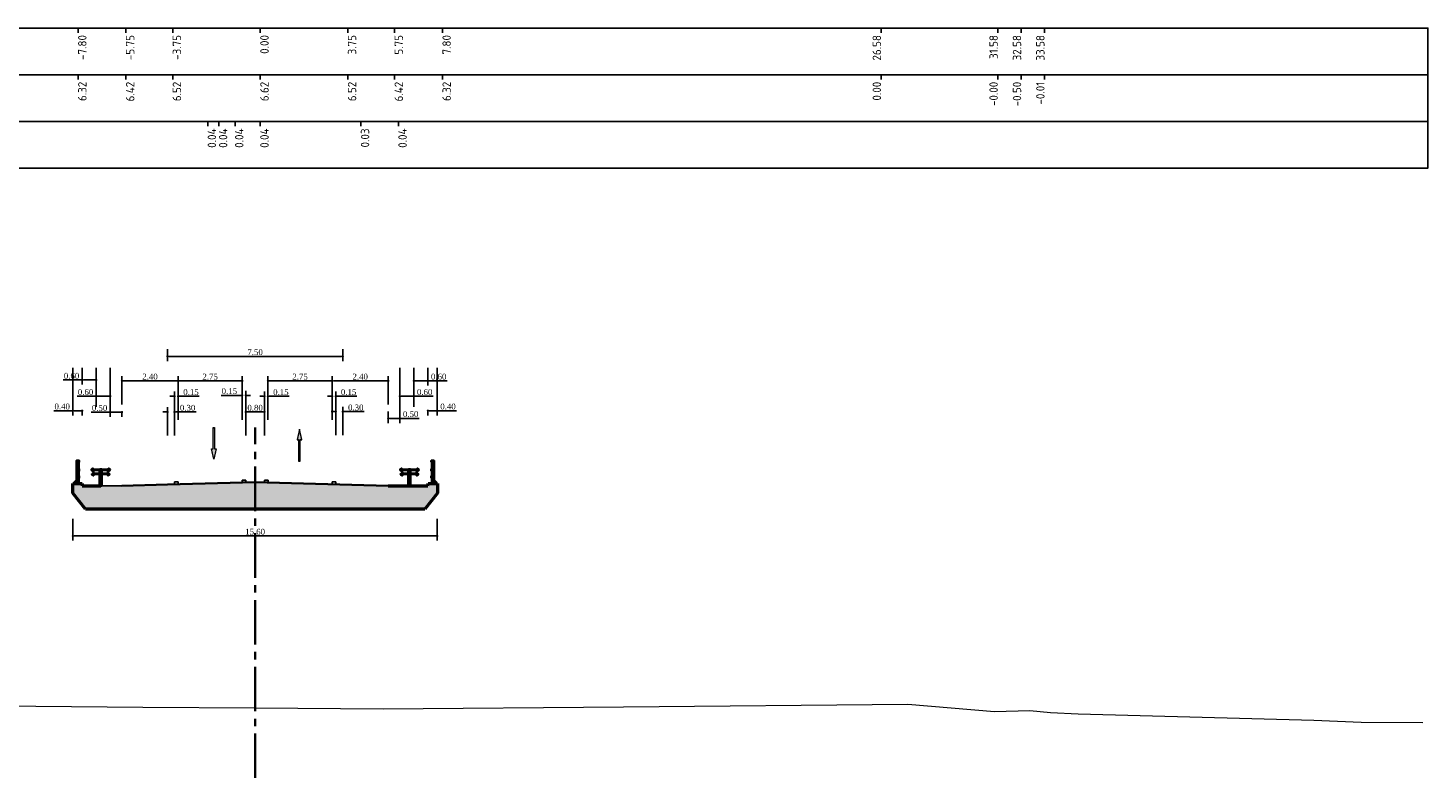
# Model space of a CAD drawing. Extents: x 100296 to 107772, y 404875 to 408930.
# Tile 89 of 97: x 104161 to 104221, y 404946 to 404978. Entities that reach past the tile are written whole.
import ezdxf

# ---------------------------------------------------------------- set-up
doc = ezdxf.new("R2010")
doc.units = 0
doc.linetypes.add('CENTER2', pattern=[28.575, 19.05, -3.175, 3.175, -3.175])
for name, color, linetype, lineweight in [('b-we-gw-maaiveld-gd', 93, 'Continuous', 18), ('b-xx-al-dwarsprofiel_matenbalk-g', 1, 'Continuous', 25), ('dp-nw-markering', 7, 'Continuous', 0), ('n-co-bc-betonvorm-a', 253, 'Continuous', 18), ('n-co-bc-betonvorm-gd', 3, 'Continuous', 50), ('n-we-bv-geleideconstructie_geleiderail-gd', 1, 'Continuous', 35), ('n-we-bv-leuning-gd', 1, 'Continuous', 35), ('n-we-vh-verharding_asfalt-gd', 1, 'Continuous', 35), ('n-we-vw-markering-gd', 7, 'Continuous', 35), ('n-we-vw-markering-s', 7, 'Continuous', 25), ('n-xx-al-dwarsprofiel_as-gd', 1, 'CENTER2', 35), ('n-xx-al-dwarsprofiel_matenbalk-g', 1, 'Continuous', 25)]:
    doc.layers.add(name, color=color, linetype=linetype, lineweight=lineweight)
for name, color, linetype in [('c3d-section_link', 1, 'Continuous'), ('c3d-section_sectionview_labeling', 7, 'Continuous'), ('l-mt-deta-pr', 7, 'Continuous')]:
    doc.layers.add(name, color=color, linetype=linetype)
doc.styles.add('INFRA_DIM', font='times.ttf')
doc.styles.add('NLCS-ISO', font='NLCS-ISO.ttf')
doc.dimstyles.new('INFRA-100-M', dxfattribs={"dimtxt": 0.25, "dimasz": 0.1, "dimexe": 0.2, "dimexo": 0.1, "dimgap": 0.05, "dimtad": 1, "dimzin": 0, "dimdsep": 46, "dimtxsty": 'INFRA_DIM', "dimblk1": 'DOT', "dimblk2": 'DOT', "dimsah": 1, "dimcen": 0, "dimclrd": 256, "dimclre": 256, "dimclrt": 7, "dimaunit": 2, "dimadec": 0, "dimazin": 0, "dimtfac": 1, "dimtdec": 3, "dimtofl": 0, "dimtmove": 0, "dimatfit": 3, "dimldrblk": 'DOT', "dimfxl": 1, "dimtolj": 1, "dimtzin": 0, "dimarcsym": 0})

# ---------------------------------------------------------------- blocks, each defined once
blk = doc.blocks.new('VW-MARKERING_015')
at = {"layer": 'n-we-vw-markering-s'}
for p, q in [((-0.073, 0.1), (0.077, 0.1)), ((-0.073, 0.1), (-0.073, 0)), ((0.077, 0.1), (0.077, 0)), ((-0.073, 0), (0.077, 0))]:
    blk.add_line(p, q, dxfattribs=at)
blk = doc.blocks.new('Geleiderail')
at = {"layer": 'n-we-bv-geleideconstructie_geleiderail-gd'}
for p, q in [((-0.303, 0.527), (-0.315, 0.653)), ((-0.05, 0.645), (-0.05, 0.49)), ((-0.05, 0.645), (0.05, 0.645)), ((0, -0.009), (0, 0.754)), ((0.05, 0.645), (0.05, 0.49)), ((0.303, 0.527), (0.315, 0.653)), ((-0.33, 0.498), (-0.31, 0.52)), ((-0.05, 0.49), (0.05, 0.49))]:
    blk.add_line(p, q, dxfattribs=at)
for points in [[(-0.321, 0.441), (-0.297, 0.441), (-0.297, 0.444), (-0.321, 0.444, -0.119185), (-0.323, 0.445), (-0.364, 0.467, -0.540682), (-0.368, 0.511), (-0.318, 0.55, 0.257051), (-0.307, 0.577), (-0.31, 0.604, 0.255319), (-0.326, 0.628), (-0.384, 0.657, -0.526031), (-0.39, 0.7), (-0.356, 0.731, -0.118681), (-0.353, 0.732), (-0.332, 0.738), (-0.333, 0.741), (-0.354, 0.735, 0.118681), (-0.358, 0.733), (-0.392, 0.702, 0.526031), (-0.385, 0.654), (-0.328, 0.625, -0.255319), (-0.313, 0.604), (-0.31, 0.576, -0.257051), (-0.32, 0.552), (-0.37, 0.513, 0.540682), (-0.366, 0.464), (-0.325, 0.442, 0.119185)], [(0.321, 0.444, 0.119185), (0.323, 0.445), (0.364, 0.467, 0.540682), (0.368, 0.511), (0.318, 0.55, -0.257051), (0.307, 0.577), (0.31, 0.604, -0.255319), (0.326, 0.628), (0.384, 0.657, 0.526031), (0.39, 0.7), (0.356, 0.731, 0.118681), (0.353, 0.732), (0.332, 0.738), (0.333, 0.741), (0.354, 0.735, -0.118681), (0.358, 0.733), (0.392, 0.702, -0.526031), (0.385, 0.654), (0.328, 0.625, 0.255319), (0.313, 0.604), (0.31, 0.576, 0.257051), (0.32, 0.552), (0.37, 0.513, -0.540682), (0.366, 0.464), (0.325, 0.442, -0.119185), (0.321, 0.441), (0.297, 0.441), (0.297, 0.444)]]:
    blk.add_lwpolyline(points, format="xyb", close=True, dxfattribs=at)
for points in [[(-0.39, 0.687), (0.39, 0.687), (0.387, 0.659), (-0.387, 0.659)], [(-0.05, 0), (-0.05, 0.49), (0.05, 0.49), (0.05, 0)]]:
    blk.add_lwpolyline(points, close=True, dxfattribs=at)
blk.add_lwpolyline([(-0.33, 0.498, -0.204221), (-0.335, 0.496), (-0.355, 0.496), (-0.355, 0.493), (0.355, 0.493), (0.355, 0.496), (0.335, 0.496, -0.204221), (0.33, 0.498), (0.31, 0.52, 0.204221), (0.305, 0.521), (-0.305, 0.521)], format="xyb", dxfattribs=at)
for centre, start, end in [((-0.315, 0.659), 275.4, 0), ((0.315, 0.659), 180, 264.6), ((-0.305, 0.515), 90.00002, 136.16916), ((-0.302, 0.521), 0, 95.4), ((0.302, 0.521), 84.6, 180)]:
    blk.add_arc(centre, 0.006, start, end, dxfattribs=at)
blk = doc.blocks.new('leuning rechts')
at = {"layer": 'n-we-bv-leuning-gd'}
for p, q in [((0.01, 0.615), (0.01, 0.915)), ((0.01, 0.539), (0.01, 0.611)), ((0.015, 0.615), (0.015, 0.915)), ((0.015, 0.539), (0.015, 0.611)), ((0.105, 0.025), (0.105, 0.915)), ((0.11, 0.025), (0.11, 0.915)), ((0.01, 0.315), (0.01, 0.535)), ((0.01, 0.239), (0.01, 0.311)), ((0.01, 0.025), (0.01, 0.235)), ((0.11, 0.135), (0.01, 0.135)), ((0.015, 0.315), (0.015, 0.535)), ((0.015, 0.239), (0.015, 0.311)), ((0.015, 0.025), (0.015, 0.235)), ((0.21, 0.035), (0.11, 0.135)), ((0.21, 0.025), (0.21, 0.035))]:
    blk.add_line(p, q, dxfattribs=at)
for points in [[(0.11, 0.915), (0.11, 0.975), (-0.01, 0.975), (-0.01, 0.915)], [(0.07, 0.535), (0.07, 0.615), (-0.01, 0.615), (-0.01, 0.535)], [(0.106, 0.919), (0.106, 0.971), (-0.006, 0.971), (-0.006, 0.919)], [(0.066, 0.539), (0.066, 0.611), (-0.006, 0.611), (-0.006, 0.539)], [(0.07, 0.235), (0.07, 0.315), (-0.01, 0.315), (-0.01, 0.235)], [(0.066, 0.239), (0.066, 0.311), (-0.006, 0.311), (-0.006, 0.239)], [(0.22, 0), (0.22, 0.025), (0, 0.025), (0, 0)]]:
    blk.add_lwpolyline(points, close=True, dxfattribs=at)
blk = doc.blocks.new('leuning links')
at = {"layer": 'n-we-bv-leuning-gd'}
for p, q in [((-0.11, 0.025), (-0.11, 0.915)), ((-0.105, 0.025), (-0.105, 0.915)), ((-0.015, 0.615), (-0.015, 0.915)), ((-0.015, 0.539), (-0.015, 0.611)), ((-0.01, 0.615), (-0.01, 0.915)), ((-0.01, 0.539), (-0.01, 0.611)), ((-0.21, 0.035), (-0.11, 0.135)), ((-0.21, 0.025), (-0.21, 0.035)), ((-0.11, 0.135), (-0.01, 0.135)), ((-0.015, 0.315), (-0.015, 0.535)), ((-0.015, 0.239), (-0.015, 0.311)), ((-0.015, 0.025), (-0.015, 0.235)), ((-0.01, 0.315), (-0.01, 0.535)), ((-0.01, 0.239), (-0.01, 0.311)), ((-0.01, 0.025), (-0.01, 0.235))]:
    blk.add_line(p, q, dxfattribs=at)
for points in [[(-0.11, 0.915), (-0.11, 0.975), (0.01, 0.975), (0.01, 0.915)], [(-0.106, 0.919), (-0.106, 0.971), (0.006, 0.971), (0.006, 0.919)], [(-0.07, 0.535), (-0.07, 0.615), (0.01, 0.615), (0.01, 0.535)], [(-0.066, 0.539), (-0.066, 0.611), (0.006, 0.611), (0.006, 0.539)], [(-0.22, 0), (-0.22, 0.025), (0, 0.025), (0, 0)], [(-0.07, 0.235), (-0.07, 0.315), (0.01, 0.315), (0.01, 0.235)], [(-0.066, 0.239), (-0.066, 0.311), (0.006, 0.311), (0.006, 0.239)]]:
    blk.add_lwpolyline(points, close=True, dxfattribs=at)
blk = doc.blocks.new('*U2899')
blk.add_hatch(color=256).paths.add_polyline_path([(-0.0675, 0.2925), (-0.0225, 0.2925), (-0.0225, 0.9), (0.0225, 0.9), (0.0225, 0.2925), (0.0675, 0.2925), (0, 0)])
blk.add_lwpolyline([(-0.0675, 0.2925), (-0.0225, 0.2925), (-0.0225, 0.9), (0.0225, 0.9), (0.0225, 0.2925), (0.0675, 0.2925), (0, 0)], close=True)
blk = doc.blocks.new('*U2898')
blk.add_hatch(color=256).paths.add_polyline_path([(-0.0675, 0.6075), (-0.0225, 0.6075), (-0.0225, 0), (0.0225, 0), (0.0225, 0.6075), (0.0675, 0.6075), (0, 0.9)])
blk.add_lwpolyline([(-0.0675, 0.6075), (-0.0225, 0.6075), (-0.0225, 0), (0.0225, 0), (0.0225, 0.6075), (0.0675, 0.6075), (0, 0.9)], close=True)
blk = doc.blocks.new('_DOT')
at = {"color": 0, "linetype": 'ByBlock'}
blk.add_line((-0.5, 0), (-1, 0), dxfattribs=at)
at = {"color": 0, "linetype": 'ByBlock', "const_width": 0.5}
blk.add_lwpolyline([(-0.25, 0, 1), (0.25, 0, 1)], format="xyb", close=True, dxfattribs=at)
blk = doc.blocks.new('*D2997')
at = {"layer": 'l-mt-deta-pr', "lineweight": -2, "transparency": 16777216}
for p, q in [((104165.429, 404961.729), (104165.429, 404962.935)), ((104165.529, 404962.735), (104167.729, 404962.735)), ((104167.829, 404961.729), (104167.829, 404962.935))]:
    blk.add_line(p, q, dxfattribs=at)
at = {"layer": 'l-mt-deta-pr', "lineweight": -2, "transparency": 16777216, "xscale": 0.1, "yscale": 0.1, "zscale": 0.1, "rotation": 180}
blk.add_blockref('_DOT', (104165.429, 404962.735), dxfattribs=at)
at = {"layer": 'l-mt-deta-pr', "lineweight": -2, "transparency": 16777216, "xscale": 0.1, "yscale": 0.1, "zscale": 0.1}
blk.add_blockref('_DOT', (104167.829, 404962.735), dxfattribs=at)
at = {"layer": 'l-mt-deta-pr', "color": 7, "transparency": 16777216, "insert": (104166.629, 404962.913), "char_height": 0.25, "attachment_point": 5, "style": 'INFRA_DIM'}
blk.add_mtext('\\A1;2.40', dxfattribs=at)
blk = doc.blocks.new('*D2998')
at = {"layer": 'l-mt-deta-pr', "lineweight": -2, "transparency": 16777216}
for p, q in [((104167.379, 404960.396), (104167.379, 404961.602)), ((104167.679, 404960.396), (104167.679, 404961.602)), ((104167.279, 404961.402), (104167.179, 404961.402)), ((104167.779, 404961.402), (104168.598, 404961.402))]:
    blk.add_line(p, q, dxfattribs=at)
at = {"layer": 'l-mt-deta-pr', "lineweight": -2, "transparency": 16777216, "xscale": 0.1, "yscale": 0.1, "zscale": 0.1}
blk.add_blockref('_DOT', (104167.379, 404961.402), dxfattribs=at)
at = {"layer": 'l-mt-deta-pr', "lineweight": -2, "transparency": 16777216, "xscale": 0.1, "yscale": 0.1, "zscale": 0.1, "rotation": 180}
blk.add_blockref('_DOT', (104167.679, 404961.402), dxfattribs=at)
at = {"layer": 'l-mt-deta-pr', "color": 7, "transparency": 16777216, "insert": (104168.239, 404961.579), "char_height": 0.25, "attachment_point": 5, "style": 'INFRA_DIM'}
blk.add_mtext('\\A1;0.30', dxfattribs=at)
blk = doc.blocks.new('*D2999')
at = {"layer": 'l-mt-deta-pr', "lineweight": -2, "transparency": 16777216}
for p, q in [((104167.679, 404961.067), (104167.679, 404962.273)), ((104167.829, 404961.067), (104167.829, 404962.273)), ((104167.579, 404962.073), (104167.479, 404962.073)), ((104167.929, 404962.073), (104168.737, 404962.073))]:
    blk.add_line(p, q, dxfattribs=at)
at = {"layer": 'l-mt-deta-pr', "lineweight": -2, "transparency": 16777216, "xscale": 0.1, "yscale": 0.1, "zscale": 0.1}
blk.add_blockref('_DOT', (104167.679, 404962.073), dxfattribs=at)
at = {"layer": 'l-mt-deta-pr', "lineweight": -2, "transparency": 16777216, "xscale": 0.1, "yscale": 0.1, "zscale": 0.1, "rotation": 180}
blk.add_blockref('_DOT', (104167.829, 404962.073), dxfattribs=at)
at = {"layer": 'l-mt-deta-pr', "color": 7, "transparency": 16777216, "insert": (104168.383, 404962.25), "char_height": 0.25, "attachment_point": 5, "style": 'INFRA_DIM'}
blk.add_mtext('\\A1;0.15', dxfattribs=at)
blk = doc.blocks.new('*D3000')
at = {"layer": 'l-mt-deta-pr', "lineweight": -2, "transparency": 16777216}
for p, q in [((104167.829, 404961.729), (104167.829, 404962.935)), ((104167.929, 404962.735), (104170.479, 404962.735)), ((104170.579, 404961.729), (104170.579, 404962.935))]:
    blk.add_line(p, q, dxfattribs=at)
at = {"layer": 'l-mt-deta-pr', "lineweight": -2, "transparency": 16777216, "xscale": 0.1, "yscale": 0.1, "zscale": 0.1, "rotation": 180}
blk.add_blockref('_DOT', (104167.829, 404962.735), dxfattribs=at)
at = {"layer": 'l-mt-deta-pr', "lineweight": -2, "transparency": 16777216, "xscale": 0.1, "yscale": 0.1, "zscale": 0.1}
blk.add_blockref('_DOT', (104170.579, 404962.735), dxfattribs=at)
at = {"layer": 'l-mt-deta-pr', "color": 7, "transparency": 16777216, "insert": (104169.204, 404962.913), "char_height": 0.25, "attachment_point": 5, "style": 'INFRA_DIM'}
blk.add_mtext('\\A1;2.75', dxfattribs=at)
blk = doc.blocks.new('*D3001')
at = {"layer": 'l-mt-deta-pr', "lineweight": -2, "transparency": 16777216}
for p, q in [((104170.479, 404962.114), (104169.67, 404962.114)), ((104170.579, 404961.067), (104170.579, 404962.314)), ((104170.729, 404961.067), (104170.729, 404962.314)), ((104170.829, 404962.114), (104170.929, 404962.114))]:
    blk.add_line(p, q, dxfattribs=at)
at = {"layer": 'l-mt-deta-pr', "lineweight": -2, "transparency": 16777216, "xscale": 0.1, "yscale": 0.1, "zscale": 0.1}
blk.add_blockref('_DOT', (104170.579, 404962.114), dxfattribs=at)
at = {"layer": 'l-mt-deta-pr', "lineweight": -2, "transparency": 16777216, "xscale": 0.1, "yscale": 0.1, "zscale": 0.1, "rotation": 180}
blk.add_blockref('_DOT', (104170.729, 404962.114), dxfattribs=at)
at = {"layer": 'l-mt-deta-pr', "color": 7, "transparency": 16777216, "insert": (104170.025, 404962.291), "char_height": 0.25, "attachment_point": 5, "style": 'INFRA_DIM'}
blk.add_mtext('\\A1;0.15', dxfattribs=at)
blk = doc.blocks.new('*D3002')
at = {"layer": 'l-mt-deta-pr', "lineweight": -2, "transparency": 16777216}
for p, q in [((104170.729, 404960.396), (104170.729, 404961.602)), ((104171.529, 404960.396), (104171.529, 404961.602)), ((104170.829, 404961.402), (104171.429, 404961.402))]:
    blk.add_line(p, q, dxfattribs=at)
at = {"layer": 'l-mt-deta-pr', "lineweight": -2, "transparency": 16777216, "xscale": 0.1, "yscale": 0.1, "zscale": 0.1, "rotation": 180}
blk.add_blockref('_DOT', (104170.729, 404961.402), dxfattribs=at)
at = {"layer": 'l-mt-deta-pr', "lineweight": -2, "transparency": 16777216, "xscale": 0.1, "yscale": 0.1, "zscale": 0.1}
blk.add_blockref('_DOT', (104171.529, 404961.402), dxfattribs=at)
at = {"layer": 'l-mt-deta-pr', "color": 7, "transparency": 16777216, "insert": (104171.129, 404961.579), "char_height": 0.25, "attachment_point": 5, "style": 'INFRA_DIM'}
blk.add_mtext('\\A1;0.80', dxfattribs=at)
blk = doc.blocks.new('*D3003')
at = {"layer": 'l-mt-deta-pr', "lineweight": -2, "transparency": 16777216}
for p, q in [((104171.529, 404961.067), (104171.529, 404962.273)), ((104171.679, 404961.067), (104171.679, 404962.273)), ((104171.429, 404962.073), (104171.329, 404962.073)), ((104171.779, 404962.073), (104172.587, 404962.073))]:
    blk.add_line(p, q, dxfattribs=at)
at = {"layer": 'l-mt-deta-pr', "lineweight": -2, "transparency": 16777216, "xscale": 0.1, "yscale": 0.1, "zscale": 0.1}
blk.add_blockref('_DOT', (104171.529, 404962.073), dxfattribs=at)
at = {"layer": 'l-mt-deta-pr', "lineweight": -2, "transparency": 16777216, "xscale": 0.1, "yscale": 0.1, "zscale": 0.1, "rotation": 180}
blk.add_blockref('_DOT', (104171.679, 404962.073), dxfattribs=at)
at = {"layer": 'l-mt-deta-pr', "color": 7, "transparency": 16777216, "insert": (104172.233, 404962.25), "char_height": 0.25, "attachment_point": 5, "style": 'INFRA_DIM'}
blk.add_mtext('\\A1;0.15', dxfattribs=at)
blk = doc.blocks.new('*D3004')
at = {"layer": 'l-mt-deta-pr', "lineweight": -2, "transparency": 16777216}
for p, q in [((104171.679, 404961.729), (104171.679, 404962.935)), ((104171.779, 404962.735), (104174.329, 404962.735)), ((104174.429, 404961.729), (104174.429, 404962.935))]:
    blk.add_line(p, q, dxfattribs=at)
at = {"layer": 'l-mt-deta-pr', "lineweight": -2, "transparency": 16777216, "xscale": 0.1, "yscale": 0.1, "zscale": 0.1, "rotation": 180}
blk.add_blockref('_DOT', (104171.679, 404962.735), dxfattribs=at)
at = {"layer": 'l-mt-deta-pr', "lineweight": -2, "transparency": 16777216, "xscale": 0.1, "yscale": 0.1, "zscale": 0.1}
blk.add_blockref('_DOT', (104174.429, 404962.735), dxfattribs=at)
at = {"layer": 'l-mt-deta-pr', "color": 7, "transparency": 16777216, "insert": (104173.054, 404962.913), "char_height": 0.25, "attachment_point": 5, "style": 'INFRA_DIM'}
blk.add_mtext('\\A1;2.75', dxfattribs=at)
blk = doc.blocks.new('*D3005')
at = {"layer": 'l-mt-deta-pr', "lineweight": -2, "transparency": 16777216}
for p, q in [((104174.429, 404961.067), (104174.429, 404962.273)), ((104174.579, 404961.067), (104174.579, 404962.273)), ((104174.329, 404962.073), (104174.229, 404962.073)), ((104174.679, 404962.073), (104175.487, 404962.073))]:
    blk.add_line(p, q, dxfattribs=at)
at = {"layer": 'l-mt-deta-pr', "lineweight": -2, "transparency": 16777216, "xscale": 0.1, "yscale": 0.1, "zscale": 0.1}
blk.add_blockref('_DOT', (104174.429, 404962.073), dxfattribs=at)
at = {"layer": 'l-mt-deta-pr', "lineweight": -2, "transparency": 16777216, "xscale": 0.1, "yscale": 0.1, "zscale": 0.1, "rotation": 180}
blk.add_blockref('_DOT', (104174.579, 404962.073), dxfattribs=at)
at = {"layer": 'l-mt-deta-pr', "color": 7, "transparency": 16777216, "insert": (104175.133, 404962.25), "char_height": 0.25, "attachment_point": 5, "style": 'INFRA_DIM'}
blk.add_mtext('\\A1;0.15', dxfattribs=at)
blk = doc.blocks.new('*D3006')
at = {"layer": 'l-mt-deta-pr', "lineweight": -2, "transparency": 16777216}
for p, q in [((104174.579, 404960.41), (104174.579, 404961.616)), ((104174.879, 404960.41), (104174.879, 404961.616)), ((104174.479, 404961.416), (104174.379, 404961.416)), ((104174.979, 404961.416), (104175.798, 404961.416))]:
    blk.add_line(p, q, dxfattribs=at)
at = {"layer": 'l-mt-deta-pr', "lineweight": -2, "transparency": 16777216, "xscale": 0.1, "yscale": 0.1, "zscale": 0.1}
blk.add_blockref('_DOT', (104174.579, 404961.416), dxfattribs=at)
at = {"layer": 'l-mt-deta-pr', "lineweight": -2, "transparency": 16777216, "xscale": 0.1, "yscale": 0.1, "zscale": 0.1, "rotation": 180}
blk.add_blockref('_DOT', (104174.879, 404961.416), dxfattribs=at)
at = {"layer": 'l-mt-deta-pr', "color": 7, "transparency": 16777216, "insert": (104175.439, 404961.593), "char_height": 0.25, "attachment_point": 5, "style": 'INFRA_DIM'}
blk.add_mtext('\\A1;0.30', dxfattribs=at)
blk = doc.blocks.new('*D3007')
at = {"layer": 'l-mt-deta-pr', "lineweight": -2, "transparency": 16777216}
for p, q in [((104174.429, 404961.729), (104174.429, 404962.935)), ((104174.529, 404962.735), (104176.729, 404962.735)), ((104176.829, 404961.729), (104176.829, 404962.935))]:
    blk.add_line(p, q, dxfattribs=at)
at = {"layer": 'l-mt-deta-pr', "lineweight": -2, "transparency": 16777216, "xscale": 0.1, "yscale": 0.1, "zscale": 0.1, "rotation": 180}
blk.add_blockref('_DOT', (104174.429, 404962.735), dxfattribs=at)
at = {"layer": 'l-mt-deta-pr', "lineweight": -2, "transparency": 16777216, "xscale": 0.1, "yscale": 0.1, "zscale": 0.1}
blk.add_blockref('_DOT', (104176.829, 404962.735), dxfattribs=at)
at = {"layer": 'l-mt-deta-pr', "color": 7, "transparency": 16777216, "insert": (104175.629, 404962.913), "char_height": 0.25, "attachment_point": 5, "style": 'INFRA_DIM'}
blk.add_mtext('\\A1;2.40', dxfattribs=at)
blk = doc.blocks.new('*D3008')
at = {"layer": 'l-mt-deta-pr', "lineweight": -2, "transparency": 16777216}
for p, q in [((104167.379, 404964.087), (104167.379, 404963.583)), ((104174.879, 404964.087), (104174.879, 404963.583)), ((104167.479, 404963.783), (104174.779, 404963.783))]:
    blk.add_line(p, q, dxfattribs=at)
at = {"layer": 'l-mt-deta-pr', "lineweight": -2, "transparency": 16777216, "xscale": 0.1, "yscale": 0.1, "zscale": 0.1, "rotation": 180}
blk.add_blockref('_DOT', (104167.379, 404963.783), dxfattribs=at)
at = {"layer": 'l-mt-deta-pr', "lineweight": -2, "transparency": 16777216, "xscale": 0.1, "yscale": 0.1, "zscale": 0.1}
blk.add_blockref('_DOT', (104174.879, 404963.783), dxfattribs=at)
at = {"layer": 'l-mt-deta-pr', "color": 7, "transparency": 16777216, "insert": (104171.129, 404963.961), "char_height": 0.25, "attachment_point": 5, "style": 'INFRA_DIM'}
blk.add_mtext('\\A1;7.50', dxfattribs=at)
blk = doc.blocks.new('*D3009')
at = {"layer": 'l-mt-deta-pr', "lineweight": -2, "transparency": 16777216}
for p, q in [((104177.929, 404961.629), (104177.929, 404962.936)), ((104178.029, 404962.736), (104178.429, 404962.736)), ((104178.529, 404963.287), (104178.529, 404962.536)), ((104178.529, 404962.736), (104179.348, 404962.736))]:
    blk.add_line(p, q, dxfattribs=at)
at = {"layer": 'l-mt-deta-pr', "lineweight": -2, "transparency": 16777216, "xscale": 0.1, "yscale": 0.1, "zscale": 0.1, "rotation": 180}
blk.add_blockref('_DOT', (104177.929, 404962.736), dxfattribs=at)
at = {"layer": 'l-mt-deta-pr', "lineweight": -2, "transparency": 16777216, "xscale": 0.1, "yscale": 0.1, "zscale": 0.1}
blk.add_blockref('_DOT', (104178.529, 404962.736), dxfattribs=at)
at = {"layer": 'l-mt-deta-pr', "color": 7, "transparency": 16777216, "insert": (104178.989, 404962.914), "char_height": 0.25, "attachment_point": 5, "style": 'INFRA_DIM'}
blk.add_mtext('\\A1;0.60', dxfattribs=at)
blk = doc.blocks.new('*D3010')
at = {"layer": 'l-mt-deta-pr', "lineweight": -2, "transparency": 16777216}
for p, q in [((104178.929, 404963.287), (104178.929, 404961.257)), ((104178.529, 404961.429), (104178.529, 404961.257)), ((104178.629, 404961.457), (104178.829, 404961.457)), ((104178.929, 404961.457), (104179.748, 404961.457))]:
    blk.add_line(p, q, dxfattribs=at)
at = {"layer": 'l-mt-deta-pr', "lineweight": -2, "transparency": 16777216, "xscale": 0.1, "yscale": 0.1, "zscale": 0.1, "rotation": 180}
blk.add_blockref('_DOT', (104178.529, 404961.457), dxfattribs=at)
at = {"layer": 'l-mt-deta-pr', "lineweight": -2, "transparency": 16777216, "xscale": 0.1, "yscale": 0.1, "zscale": 0.1}
blk.add_blockref('_DOT', (104178.929, 404961.457), dxfattribs=at)
at = {"layer": 'l-mt-deta-pr', "color": 7, "transparency": 16777216, "insert": (104179.389, 404961.635), "char_height": 0.25, "attachment_point": 5, "style": 'INFRA_DIM'}
blk.add_mtext('\\A1;0.40', dxfattribs=at)
blk = doc.blocks.new('*D3011')
at = {"layer": 'l-mt-deta-pr', "lineweight": -2, "transparency": 16777216}
for p, q in [((104177.929, 404963.287), (104177.929, 404961.876)), ((104177.329, 404961.629), (104177.329, 404962.276)), ((104177.429, 404962.076), (104177.829, 404962.076)), ((104177.929, 404962.076), (104178.748, 404962.076))]:
    blk.add_line(p, q, dxfattribs=at)
at = {"layer": 'l-mt-deta-pr', "lineweight": -2, "transparency": 16777216, "xscale": 0.1, "yscale": 0.1, "zscale": 0.1, "rotation": 180}
blk.add_blockref('_DOT', (104177.329, 404962.076), dxfattribs=at)
at = {"layer": 'l-mt-deta-pr', "lineweight": -2, "transparency": 16777216, "xscale": 0.1, "yscale": 0.1, "zscale": 0.1}
blk.add_blockref('_DOT', (104177.929, 404962.076), dxfattribs=at)
at = {"layer": 'l-mt-deta-pr', "color": 7, "transparency": 16777216, "insert": (104178.389, 404962.253), "char_height": 0.25, "attachment_point": 5, "style": 'INFRA_DIM'}
blk.add_mtext('\\A1;0.60', dxfattribs=at)
blk = doc.blocks.new('*D3012')
at = {"layer": 'l-mt-deta-pr', "lineweight": -2, "transparency": 16777216}
for p, q in [((104177.329, 404963.287), (104177.329, 404960.929)), ((104176.829, 404961.429), (104176.829, 404960.929)), ((104176.929, 404961.129), (104177.229, 404961.129)), ((104177.329, 404961.129), (104178.148, 404961.129))]:
    blk.add_line(p, q, dxfattribs=at)
at = {"layer": 'l-mt-deta-pr', "lineweight": -2, "transparency": 16777216, "xscale": 0.1, "yscale": 0.1, "zscale": 0.1, "rotation": 180}
blk.add_blockref('_DOT', (104176.829, 404961.129), dxfattribs=at)
at = {"layer": 'l-mt-deta-pr', "lineweight": -2, "transparency": 16777216, "xscale": 0.1, "yscale": 0.1, "zscale": 0.1}
blk.add_blockref('_DOT', (104177.329, 404961.129), dxfattribs=at)
at = {"layer": 'l-mt-deta-pr', "color": 7, "transparency": 16777216, "insert": (104177.789, 404961.307), "char_height": 0.25, "attachment_point": 5, "style": 'INFRA_DIM'}
blk.add_mtext('\\A1;0.50', dxfattribs=at)
blk = doc.blocks.new('*D3013')
at = {"layer": 'l-mt-deta-pr', "lineweight": -2, "transparency": 16777216}
for p, q in [((104163.729, 404962.772), (104162.909, 404962.772)), ((104163.729, 404963.287), (104163.729, 404962.572)), ((104164.229, 404962.772), (104163.829, 404962.772)), ((104164.329, 404961.629), (104164.329, 404962.972))]:
    blk.add_line(p, q, dxfattribs=at)
at = {"layer": 'l-mt-deta-pr', "lineweight": -2, "transparency": 16777216, "xscale": 0.1, "yscale": 0.1, "zscale": 0.1, "rotation": 180}
blk.add_blockref('_DOT', (104163.729, 404962.772), dxfattribs=at)
at = {"layer": 'l-mt-deta-pr', "lineweight": -2, "transparency": 16777216, "xscale": 0.1, "yscale": 0.1, "zscale": 0.1}
blk.add_blockref('_DOT', (104164.329, 404962.772), dxfattribs=at)
at = {"layer": 'l-mt-deta-pr', "color": 7, "transparency": 16777216, "insert": (104163.269, 404962.949), "char_height": 0.25, "attachment_point": 5, "style": 'INFRA_DIM'}
blk.add_mtext('\\A1;0.60', dxfattribs=at)
blk = doc.blocks.new('*D3014')
at = {"layer": 'l-mt-deta-pr', "lineweight": -2, "transparency": 16777216}
for p, q in [((104163.329, 404963.287), (104163.329, 404961.257)), ((104163.329, 404961.457), (104162.509, 404961.457)), ((104163.629, 404961.457), (104163.429, 404961.457)), ((104163.729, 404961.429), (104163.729, 404961.257))]:
    blk.add_line(p, q, dxfattribs=at)
at = {"layer": 'l-mt-deta-pr', "lineweight": -2, "transparency": 16777216, "xscale": 0.1, "yscale": 0.1, "zscale": 0.1, "rotation": 180}
blk.add_blockref('_DOT', (104163.329, 404961.457), dxfattribs=at)
at = {"layer": 'l-mt-deta-pr', "lineweight": -2, "transparency": 16777216, "xscale": 0.1, "yscale": 0.1, "zscale": 0.1}
blk.add_blockref('_DOT', (104163.729, 404961.457), dxfattribs=at)
at = {"layer": 'l-mt-deta-pr', "color": 7, "transparency": 16777216, "insert": (104162.869, 404961.635), "char_height": 0.25, "attachment_point": 5, "style": 'INFRA_DIM'}
blk.add_mtext('\\A1;0.40', dxfattribs=at)
blk = doc.blocks.new('*D3015')
at = {"layer": 'l-mt-deta-pr', "lineweight": -2, "transparency": 16777216}
for p, q in [((104164.329, 404963.287), (104164.329, 404961.876)), ((104164.929, 404961.629), (104164.929, 404962.276)), ((104164.329, 404962.076), (104163.509, 404962.076)), ((104164.829, 404962.076), (104164.429, 404962.076))]:
    blk.add_line(p, q, dxfattribs=at)
at = {"layer": 'l-mt-deta-pr', "lineweight": -2, "transparency": 16777216, "xscale": 0.1, "yscale": 0.1, "zscale": 0.1, "rotation": 180}
blk.add_blockref('_DOT', (104164.329, 404962.076), dxfattribs=at)
at = {"layer": 'l-mt-deta-pr', "lineweight": -2, "transparency": 16777216, "xscale": 0.1, "yscale": 0.1, "zscale": 0.1}
blk.add_blockref('_DOT', (104164.929, 404962.076), dxfattribs=at)
at = {"layer": 'l-mt-deta-pr', "color": 7, "transparency": 16777216, "insert": (104163.869, 404962.253), "char_height": 0.25, "attachment_point": 5, "style": 'INFRA_DIM'}
blk.add_mtext('\\A1;0.60', dxfattribs=at)
blk = doc.blocks.new('*D3016')
at = {"layer": 'l-mt-deta-pr', "lineweight": -2, "transparency": 16777216}
for p, q in [((104164.929, 404963.287), (104164.929, 404961.193)), ((104164.929, 404961.393), (104164.109, 404961.393)), ((104165.329, 404961.393), (104165.029, 404961.393)), ((104165.429, 404961.429), (104165.429, 404961.193))]:
    blk.add_line(p, q, dxfattribs=at)
at = {"layer": 'l-mt-deta-pr', "lineweight": -2, "transparency": 16777216, "xscale": 0.1, "yscale": 0.1, "zscale": 0.1, "rotation": 180}
blk.add_blockref('_DOT', (104164.929, 404961.393), dxfattribs=at)
at = {"layer": 'l-mt-deta-pr', "lineweight": -2, "transparency": 16777216, "xscale": 0.1, "yscale": 0.1, "zscale": 0.1}
blk.add_blockref('_DOT', (104165.429, 404961.393), dxfattribs=at)
at = {"layer": 'l-mt-deta-pr', "color": 7, "transparency": 16777216, "insert": (104164.469, 404961.571), "char_height": 0.25, "attachment_point": 5, "style": 'INFRA_DIM'}
blk.add_mtext('\\A1;0.50', dxfattribs=at)
blk = doc.blocks.new('*D3017')
at = {"layer": 'l-mt-deta-pr', "lineweight": -2, "transparency": 16777216}
for p, q in [((104163.329, 404956.828), (104163.329, 404955.895)), ((104178.929, 404956.828), (104178.929, 404955.895)), ((104163.429, 404956.095), (104178.829, 404956.095))]:
    blk.add_line(p, q, dxfattribs=at)
at = {"layer": 'l-mt-deta-pr', "lineweight": -2, "transparency": 16777216, "xscale": 0.1, "yscale": 0.1, "zscale": 0.1, "rotation": 180}
blk.add_blockref('_DOT', (104163.329, 404956.095), dxfattribs=at)
at = {"layer": 'l-mt-deta-pr', "lineweight": -2, "transparency": 16777216, "xscale": 0.1, "yscale": 0.1, "zscale": 0.1}
blk.add_blockref('_DOT', (104178.929, 404956.095), dxfattribs=at)
at = {"layer": 'l-mt-deta-pr', "color": 7, "transparency": 16777216, "insert": (104171.129, 404956.272), "char_height": 0.25, "attachment_point": 5, "style": 'INFRA_DIM'}
blk.add_mtext('\\A1;15.60', dxfattribs=at)

msp = doc.modelspace()

# ---------------------------------------------------------------- hatches: boundary and pattern name
at = {"layer": 'n-co-bc-betonvorm-a', "linetype": 'Continuous', "lineweight": 18}
msp.add_hatch(color=253, dxfattribs=at).paths.add_polyline_path([(104165.429, 404958.247), (104167.379, 404958.296), (104167.754, 404958.305), (104170.654, 404958.378), (104171.129, 404958.39), (104171.604, 404958.378), (104174.504, 404958.305), (104174.879, 404958.296), (104176.829, 404958.247), (104177.739, 404958.247), (104178.529, 404958.247), (104178.539, 404958.347), (104178.679, 404958.347), (104178.939, 404958.347), (104178.939, 404957.927), (104178.399, 404957.247), (104163.869, 404957.247), (104163.329, 404957.927), (104163.329, 404958.347), (104163.589, 404958.347), (104163.719, 404958.347), (104163.729, 404958.247), (104164.519, 404958.247)])

# ---------------------------------------------------------------- linework, layer by layer
at = {"layer": 'b-we-gw-maaiveld-gd', "color": 93, "linetype": 'Continuous', "lineweight": 18}
msp.add_lwpolyline([(104121.129, 404948.586), (104127.777, 404948.635), (104128.974, 404948.656), (104132.511, 404948.698), (104144.948, 404948.858), (104151.03, 404948.901), (104166.328, 404948.771), (104171.129, 404948.733), (104176.609, 404948.689), (104186.896, 404948.779), (104199.071, 404948.89), (104202.785, 404948.582), (104204.303, 404948.62), (104205.18, 404948.542), (104206.367, 404948.476), (104216.455, 404948.211), (104218.485, 404948.121), (104221.129, 404948.101)], dxfattribs=at)
at = {"layer": 'b-xx-al-dwarsprofiel_matenbalk-g', "color": 1, "linetype": 'Continuous', "lineweight": -3}
for points in [[(104121.35, 404975.84), (104221.35, 404975.84), (104221.35, 404977.84), (104121.35, 404977.84)], [(104121.35, 404973.84), (104221.35, 404973.84), (104221.35, 404975.84), (104121.35, 404975.84)], [(104121.35, 404971.84), (104221.35, 404971.84), (104221.35, 404973.84), (104121.35, 404973.84)]]:
    msp.add_3dface(points, dxfattribs=at)
at = {"layer": 'c3d-section_link', "linetype": 'Continuous', "lineweight": -3}
msp.add_line((104164.519, 404958.247), (104165.429, 404958.247), dxfattribs=at)
at = {"layer": 'n-co-bc-betonvorm-gd', "color": 3, "linetype": 'Continuous', "lineweight": 50}
for p, q in [((104163.329, 404957.927), (104163.329, 404958.347)), ((104163.329, 404958.347), (104163.719, 404958.347)), ((104163.869, 404957.247), (104163.329, 404957.927)), ((104163.719, 404958.347), (104163.729, 404958.247)), ((104163.729, 404958.247), (104164.519, 404958.247)), ((104176.829, 404958.247), (104178.529, 404958.247)), ((104178.939, 404957.927), (104178.399, 404957.247)), ((104178.529, 404958.247), (104178.539, 404958.347)), ((104178.539, 404958.347), (104178.939, 404958.347)), ((104178.939, 404958.347), (104178.939, 404957.927)), ((104178.399, 404957.247), (104163.869, 404957.247))]:
    msp.add_line(p, q, dxfattribs=at)
at = {"layer": 'n-we-vh-verharding_asfalt-gd', "linetype": 'Continuous', "lineweight": 35}
for p, q in [((104165.429, 404958.247), (104167.379, 404958.296)), ((104167.379, 404958.296), (104171.129, 404958.39)), ((104171.129, 404958.39), (104176.829, 404958.247))]:
    msp.add_line(p, q, dxfattribs=at)
at = {"layer": 'n-xx-al-dwarsprofiel_as-gd', "linetype": 'CENTER2', "lineweight": 35, "ltscale": 0.1}
msp.add_line((104171.129, 404945.732), (104171.129, 404960.732), dxfattribs=at)
at = {"layer": 'n-xx-al-dwarsprofiel_matenbalk-g', "color": 1, "linetype": 'Continuous', "lineweight": -3}
for p, q in [((104163.55, 404977.84), (104163.55, 404977.64)), ((104165.6, 404977.84), (104165.6, 404977.64)), ((104167.6, 404977.84), (104167.6, 404977.64)), ((104171.35, 404977.84), (104171.35, 404977.64)), ((104175.1, 404977.84), (104175.1, 404977.64)), ((104177.1, 404977.84), (104177.1, 404977.64)), ((104179.15, 404977.84), (104179.15, 404977.64)), ((104197.93, 404977.84), (104197.93, 404977.64)), ((104202.93, 404977.84), (104202.93, 404977.64)), ((104203.932, 404977.84), (104203.932, 404977.64)), ((104204.932, 404977.84), (104204.932, 404977.64)), ((104163.55, 404975.84), (104163.55, 404975.64)), ((104165.6, 404975.84), (104165.6, 404975.64)), ((104167.6, 404975.84), (104167.6, 404975.64)), ((104171.35, 404975.84), (104171.35, 404975.64)), ((104175.1, 404975.84), (104175.1, 404975.64)), ((104177.1, 404975.84), (104177.1, 404975.64)), ((104179.15, 404975.84), (104179.15, 404975.64)), ((104197.93, 404975.84), (104197.93, 404975.64)), ((104202.93, 404975.84), (104202.93, 404975.64)), ((104203.932, 404975.84), (104203.932, 404975.64)), ((104204.932, 404975.84), (104204.932, 404975.64)), ((104169.098, 404973.84), (104169.098, 404973.64)), ((104169.578, 404973.84), (104169.578, 404973.64)), ((104170.268, 404973.84), (104170.268, 404973.64)), ((104171.35, 404973.84), (104171.35, 404973.64)), ((104175.656, 404973.84), (104175.656, 404973.64)), ((104177.262, 404973.84), (104177.262, 404973.64))]:
    msp.add_line(p, q, dxfattribs=at)

# ---------------------------------------------------------------- block references
at = {"layer": 'dp-nw-markering', "xscale": 1.5, "yscale": 1.5, "zscale": 1.5}
for name, p in [('*U2899', (104169.363, 404959.39)), ('*U2899', (104169.363, 404959.39)), ('*U2899', (104169.363, 404959.379)), ('*U2899', (104169.363, 404959.379)), ('*U2898', (104173.027, 404959.311)), ('*U2898', (104173.027, 404959.299))]:
    msp.add_blockref(name, p, dxfattribs=at)
at = {"layer": 'n-we-bv-geleideconstructie_geleiderail-gd', "color": 210, "linetype": 'Continuous', "lineweight": 35}
for name, p in [('leuning links', (104163.589, 404958.347)), ('leuning rechts', (104178.679, 404958.347))]:
    msp.add_blockref(name, p, dxfattribs=at)
at = {"layer": 'n-we-bv-geleideconstructie_geleiderail-gd', "linetype": 'Continuous', "lineweight": 35}
for p in [(104164.519, 404958.247), (104177.739, 404958.247)]:
    msp.add_blockref('Geleiderail', p, dxfattribs=at)
at = {"layer": 'n-we-vw-markering-gd', "color": 7, "linetype": 'Continuous', "lineweight": 35}
for p in [(104167.754, 404958.305), (104170.654, 404958.378), (104171.604, 404958.378), (104174.504, 404958.305)]:
    msp.add_blockref('VW-MARKERING_015', p, dxfattribs=at)

# ---------------------------------------------------------------- texts
at = {"layer": 'c3d-section_sectionview_labeling', "color": 7, "linetype": 'Continuous', "lineweight": -3, "char_height": 0.36, "rotation": 90, "style": 'NLCS-ISO'}
for s, insert, attachment_point in [('-7.80', (104163.55, 404977.54), 3), ('-5.75', (104165.6, 404977.54), 3), ('-3.75', (104167.6, 404977.54), 3), ('0.00', (104171.35, 404977.54), 3), ('3.75', (104175.1, 404977.54), 3), ('5.75', (104177.1, 404977.54), 3), ('7.80', (104179.15, 404977.54), 3), ('26.58', (104197.93, 404977.54), 9), ('31.58', (104202.93, 404977.54), 9), ('32.58', (104203.932, 404977.54), 9), ('33.58', (104204.932, 404977.54), 9), ('6.32', (104163.55, 404975.54), 3), ('6.42', (104165.6, 404975.54), 3), ('6.52', (104167.6, 404975.54), 3), ('6.62', (104171.35, 404975.54), 3), ('6.52', (104175.1, 404975.54), 3), ('6.42', (104177.1, 404975.54), 3), ('6.32', (104179.15, 404975.54), 3), ('0.00', (104197.93, 404975.54), 9), ('-0.00', (104202.93, 404975.54), 9), ('-0.50', (104203.932, 404975.54), 9), ('-0.01', (104204.932, 404975.54), 9), ('0.04', (104169.098, 404973.54), 3), ('0.04', (104169.578, 404973.54), 3), ('0.04', (104170.268, 404973.54), 3), ('0.04', (104171.35, 404973.54), 3), ('0.03', (104175.656, 404973.54), 3), ('0.04', (104177.262, 404973.54), 3)]:
    msp.add_mtext(s, dxfattribs=dict(at, insert=insert, attachment_point=attachment_point))

# ---------------------------------------------------------------- dimensions: what is measured, and where the dimension line sits
at = {"layer": 'l-mt-deta-pr'}
for base, p1, p2, picture, middle in [((104174.879, 404963.783), (104167.379, 404964.187), (104174.879, 404964.187), '*D3008', (104171.129, 404963.961)), ((104177.929, 404962.076), (104177.329, 404961.529), (104177.929, 404963.387), '*D3011', (104178.389, 404962.253)), ((104178.929, 404961.457), (104178.529, 404961.529), (104178.929, 404963.387), '*D3010', (104179.389, 404961.635)), ((104167.829, 404962.735), (104165.429, 404961.629), (104167.829, 404961.629), '*D2997', (104166.629, 404962.913)), ((104170.579, 404962.735), (104167.829, 404961.629), (104170.579, 404961.629), '*D3000', (104169.204, 404962.913)), ((104174.429, 404962.735), (104171.679, 404961.629), (104174.429, 404961.629), '*D3004', (104173.054, 404962.913)), ((104176.829, 404962.735), (104174.429, 404961.629), (104176.829, 404961.629), '*D3007', (104175.629, 404962.913)), ((104167.829, 404962.073), (104167.679, 404960.967), (104167.829, 404960.967), '*D2999', (104168.383, 404962.25)), ((104171.679, 404962.073), (104171.529, 404960.967), (104171.679, 404960.967), '*D3003', (104172.233, 404962.25)), ((104174.579, 404962.073), (104174.429, 404960.967), (104174.579, 404960.967), '*D3005', (104175.133, 404962.25)), ((104167.679, 404961.402), (104167.379, 404960.296), (104167.679, 404960.296), '*D2998', (104168.239, 404961.579)), ((104171.529, 404961.402), (104170.729, 404960.296), (104171.529, 404960.296), '*D3002', (104171.129, 404961.579)), ((104174.879, 404961.416), (104174.579, 404960.31), (104174.879, 404960.31), '*D3006', (104175.439, 404961.593)), ((104178.929, 404956.095), (104163.329, 404956.928), (104178.929, 404956.928), '*D3017', (104171.129, 404956.272))]:
    dim = msp.add_linear_dim(base=base, p1=p1, p2=p2, dimstyle='INFRA-100-M', dxfattribs=at)
    dim.commit()
    dim.dimension.update_dxf_attribs({"geometry": picture, "text_midpoint": middle})
for base, p1, p2, picture, middle in [((104163.329, 404961.457), (104163.729, 404961.529), (104163.329, 404963.387), '*D3014', (104162.869, 404961.635)), ((104163.729, 404962.772), (104164.329, 404961.529), (104163.729, 404963.387), '*D3013', (104163.269, 404962.949)), ((104164.329, 404962.076), (104164.929, 404961.529), (104164.329, 404963.387), '*D3015', (104163.869, 404962.253)), ((104164.929, 404961.393), (104165.429, 404961.529), (104164.929, 404963.387), '*D3016', (104164.469, 404961.571))]:
    dim = msp.add_linear_dim(base=base, p1=p1, p2=p2, angle=180, dimstyle='INFRA-100-M', dxfattribs=at)
    dim.commit()
    dim.dimension.update_dxf_attribs({"geometry": picture, "text_midpoint": middle})
for base, p1, p2, picture, middle in [((104177.329, 404961.129), (104176.829, 404961.529), (104177.329, 404963.387), '*D3012', (104177.789, 404961.129)), ((104178.529, 404962.736), (104177.929, 404961.529), (104178.529, 404963.387), '*D3009', (104178.989, 404962.736)), ((104170.729, 404962.114), (104170.579, 404960.967), (104170.729, 404960.967), '*D3001', (104170.025, 404962.114))]:
    dim = msp.add_linear_dim(base=base, p1=p1, p2=p2, dimstyle='INFRA-100-M', dxfattribs=at)
    dim.commit()
    dim.dimension.update_dxf_attribs({"geometry": picture, "text_midpoint": middle, "dimtype": 160})

doc.saveas('drawing.dxf')
